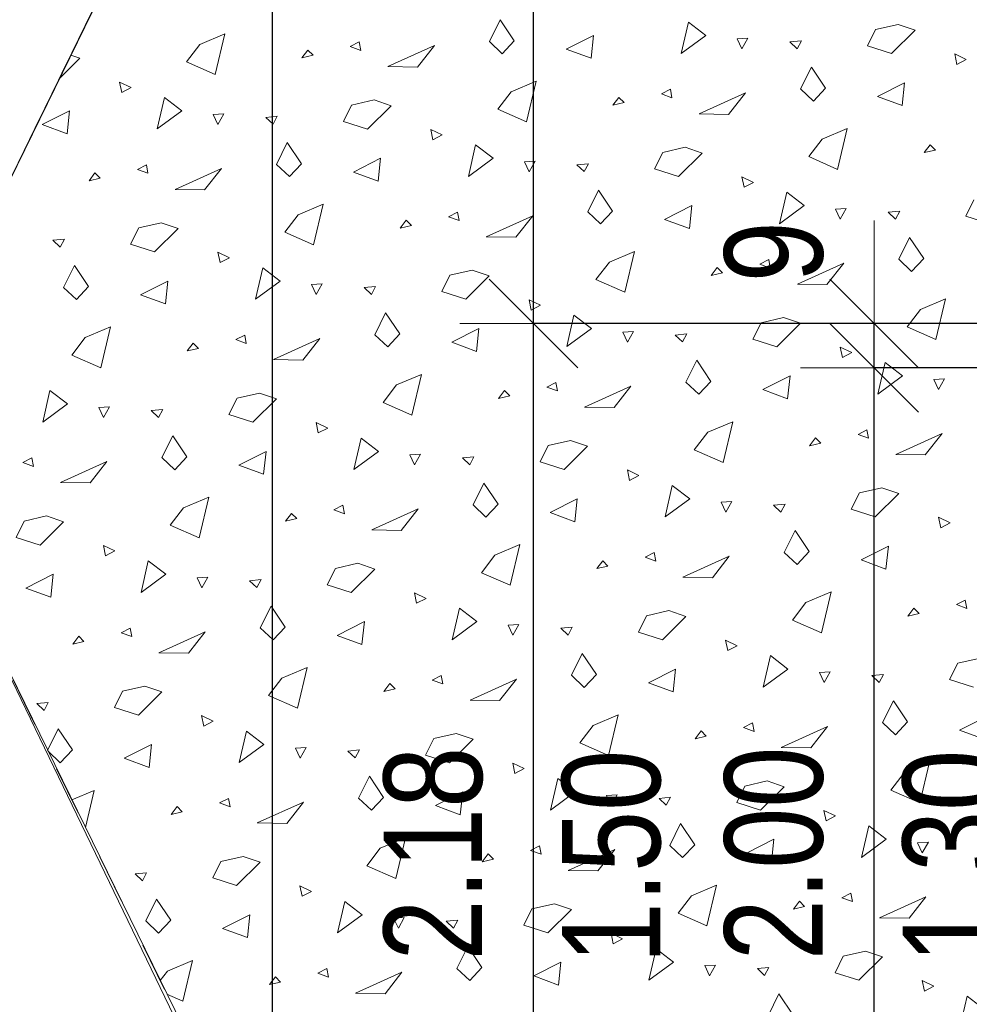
# Model space of a CAD drawing. Header units: centimetres. Extents: x -7.1 to 26.5, y -14.7 to 18.1.
# Tile 17 of 186: x -2.3 to -0.3, y 1 to 3. Entities that reach past the tile are written whole.
import ezdxf

# ---------------------------------------------------------------- set-up
doc = ezdxf.new("R2010")
doc.units = ezdxf.units.CM
doc.header["$LTSCALE"] = 10
doc.header["$PDMODE"] = 65
for name, pattern in [('AUSGEZOGEN', [0]), ('STRICHLINIE_S4', [0.0055, 0.0035, -0.001, 0, -0.001]), ('STRICHPUNKT2_S5', [0.85, 0.65, -0.1, 0, -0.1])]:
    doc.linetypes.add(name, pattern=pattern)
doc.layers.add('XR$2$105 Cotations100', color=7, linetype='Continuous')
doc.layers.add('XR$3$035 Dalles', color=7, linetype='Continuous')
doc.styles.add('ARIAL', font='arial.ttf')
doc.dimstyles.new('DIMSTYLE_2', dxfattribs={"dimtxt": 0.2, "dimasz": 0.3, "dimexe": 0, "dimexo": 0, "dimgap": 0.1, "dimtad": 2, "dimrnd": 0.005, "dimzin": 4, "dimdsep": 46, "dimtxsty": 'ARIAL', "dimblk1": 'ALL_ML_STRICH', "dimblk2": 'ALL_ML_STRICH', "dimsah": 1, "dimcen": 0, "dimclrd": 7, "dimclre": 7, "dimclrt": 7, "dimadec": 0, "dimazin": 0, "dimtfac": 1, "dimtdec": 0, "dimtix": 1, "dimtmove": 2, "dimatfit": 3, "dimfxl": 0, "dimtzin": 0, "dimlwd": 0, "dimlwe": 18, "dimarcsym": 0})
doc.dimstyles.new('DIMSTYLE_3', dxfattribs={"dimtxt": 0.2, "dimasz": 0.3, "dimexe": 0, "dimexo": 0, "dimgap": 0.1, "dimtad": 2, "dimrnd": 0.005, "dimzin": 4, "dimdsep": 46, "dimtxsty": 'ARIAL', "dimblk1": 'ALL_ML_STRICH', "dimblk2": 'ALL_ML_STRICH', "dimsah": 1, "dimcen": 0, "dimclrd": 7, "dimclre": 7, "dimclrt": 7, "dimadec": 0, "dimazin": 0, "dimtfac": 1, "dimtdec": 0, "dimtix": 1, "dimtmove": 2, "dimatfit": 3, "dimfxl": 0, "dimtzin": 0, "dimlwd": 0, "dimlwe": 18, "dimarcsym": 0})
doc.dimstyles.new('DIMSTYLE_7', dxfattribs={"dimtxt": 0.2, "dimasz": 0.3, "dimexe": 0, "dimexo": 0, "dimgap": 0.1, "dimtad": 2, "dimdec": 1, "dimlfac": 100, "dimrnd": 0.5, "dimzin": 4, "dimdsep": 46, "dimtxsty": 'ARIAL', "dimblk1": 'ALL_ML_STRICH', "dimblk2": 'ALL_ML_STRICH', "dimsah": 1, "dimcen": 0, "dimclrd": 7, "dimclre": 7, "dimclrt": 7, "dimadec": 0, "dimazin": 0, "dimtfac": 1, "dimtdec": 0, "dimtix": 1, "dimtmove": 2, "dimatfit": 3, "dimfxl": 0, "dimtvp": 1.2, "dimtzin": 0, "dimlwd": 0, "dimlwe": 18, "dimarcsym": 0})

# ---------------------------------------------------------------- blocks, each defined once
blk = doc.blocks.new('ALL_ML_STRICH')
at = {"color": 0, "linetype": 'ByBlock', "lineweight": -2}
for p, q in [((0, -0.5), (0, 0.5)), ((-0.3, -0.3), (0.3, 0.3)), ((-1, 0), (0.5, 0))]:
    blk.add_line(p, q, dxfattribs=at)
blk = doc.blocks.new('*D50')
at = {"layer": 'DEFPOINTS', "color": 7, "linetype": 'AUSGEZOGEN', "lineweight": 18, "transparency": 16777216}
for p in [(-1.7359, 11.1435), (-1.7359, -4.0565), (-0.678, -4.0565)]:
    blk.add_point(p, dxfattribs=at)
at = {"layer": 'XR$2$105 Cotations100', "color": 7, "linetype": 'AUSGEZOGEN', "lineweight": -2, "transparency": 16777216}
for p, q in [((-7.0874, 11.1435), (-1.7359, 11.1435)), ((-1.7359, -4.0565), (-1.7359, 11.1435)), ((0.7976, -4.0565), (-1.7359, -4.0565))]:
    blk.add_line(p, q, dxfattribs=at)
at = {"layer": 'XR$2$105 Cotations100', "color": 7, "linetype": 'AUSGEZOGEN', "lineweight": 18, "transparency": 16777216, "xscale": 0.3, "yscale": 0.3, "zscale": 0.3}
for p, rotation in [((-1.7359, 11.1435), 90), ((-1.7359, -4.0565), 270)]:
    blk.add_blockref('ALL_ML_STRICH', p, dxfattribs=dict(at, rotation=rotation))
at = {"layer": 'XR$2$105 Cotations100', "color": 7, "linetype": 'AUSGEZOGEN', "lineweight": 18, "transparency": 16777216, "insert": (-1.9401, 3.5492), "char_height": 0.2, "width": 0.8, "attachment_point": 5, "rotation": 90, "style": 'ARIAL'}
blk.add_mtext('\\W0.80;\\A1;{\\A1;{15.20\\H0.132000;\\S^ ;}}', dxfattribs=at)
blk = doc.blocks.new('*D55')
at = {"layer": 'DEFPOINTS', "color": 7, "linetype": 'AUSGEZOGEN', "lineweight": 18, "transparency": 16777216}
for p in [(0.8192, 2.4135), (-1.205, 0.2335), (0.8046, 0.2335)]:
    blk.add_point(p, dxfattribs=at)
at = {"layer": 'XR$2$105 Cotations100', "color": 7, "linetype": 'AUSGEZOGEN', "lineweight": -2, "transparency": 16777216}
for p, q in [((0.8046, 2.4135), (-1.205, 2.4135)), ((-1.205, 0.2335), (-1.205, 2.4135)), ((0.8046, 0.2335), (-1.205, 0.2335))]:
    blk.add_line(p, q, dxfattribs=at)
at = {"layer": 'XR$2$105 Cotations100', "color": 7, "linetype": 'AUSGEZOGEN', "lineweight": 18, "transparency": 16777216, "xscale": 0.3, "yscale": 0.3, "zscale": 0.3}
for p, rotation in [((-1.205, 2.4135), 90), ((-1.205, 0.2335), 270)]:
    blk.add_blockref('ALL_ML_STRICH', p, dxfattribs=dict(at, rotation=rotation))
at = {"layer": 'XR$2$105 Cotations100', "color": 7, "linetype": 'AUSGEZOGEN', "lineweight": 18, "transparency": 16777216, "insert": (-1.4084, 1.3349), "char_height": 0.2, "width": 0.64, "attachment_point": 5, "rotation": 90, "style": 'ARIAL'}
blk.add_mtext('\\W0.80;\\A1;{\\A1;{2.18\\H0.132000;\\S^ ;}}', dxfattribs=at)
at = {"layer": 'XR$2$105 Cotations100', "color": 7, "linetype": 'AUSGEZOGEN', "lineweight": 18, "transparency": 16777216, "insert": (-1.1473, 1.1113), "char_height": 0.2, "width": 0.01, "attachment_point": 1, "rotation": 90, "line_spacing_factor": 0.60241, "style": 'ARIAL'}
blk.add_mtext('\\W0.80;1.50', dxfattribs=at)
blk = doc.blocks.new('*D56')
at = {"layer": 'DEFPOINTS', "color": 7, "linetype": 'AUSGEZOGEN', "lineweight": 18, "transparency": 16777216}
for p in [(0.8192, 4.2435), (-1.205, 2.4135), (0.8192, 2.4135)]:
    blk.add_point(p, dxfattribs=at)
at = {"layer": 'XR$2$105 Cotations100', "color": 7, "linetype": 'AUSGEZOGEN', "lineweight": -2, "transparency": 16777216}
for p, q in [((0.8046, 4.2435), (-1.205, 4.2435)), ((-1.205, 2.4135), (-1.205, 4.2435)), ((0.8046, 2.4135), (-1.205, 2.4135))]:
    blk.add_line(p, q, dxfattribs=at)
at = {"layer": 'XR$2$105 Cotations100', "color": 7, "linetype": 'AUSGEZOGEN', "lineweight": 18, "transparency": 16777216, "xscale": 0.3, "yscale": 0.3, "zscale": 0.3}
for p, rotation in [((-1.205, 4.2435), 90), ((-1.205, 2.4135), 270)]:
    blk.add_blockref('ALL_ML_STRICH', p, dxfattribs=dict(at, rotation=rotation))
at = {"layer": 'XR$2$105 Cotations100', "color": 7, "linetype": 'AUSGEZOGEN', "lineweight": 18, "transparency": 16777216, "insert": (-1.4085, 3.3401), "char_height": 0.2, "width": 0.64, "attachment_point": 5, "rotation": 90, "style": 'ARIAL'}
blk.add_mtext('\\W0.80;\\A1;{\\A1;{1.83\\H0.132000;\\S^ ;}}', dxfattribs=at)
blk = doc.blocks.new('*D65')
at = {"layer": 'DEFPOINTS', "color": 7, "linetype": 'AUSGEZOGEN', "lineweight": 18, "transparency": 16777216}
for p in [(0.7539, 2.3235), (-0.512, 0.3235), (-0.2328, 0.3235)]:
    blk.add_point(p, dxfattribs=at)
at = {"layer": 'XR$2$105 Cotations100', "color": 7, "linetype": 'AUSGEZOGEN', "lineweight": -2, "transparency": 16777216}
for p, q in [((0.8046, 2.3235), (-0.512, 2.3235)), ((-0.512, 0.3235), (-0.512, 2.3235)), ((0.8046, 0.3235), (-0.512, 0.3235))]:
    blk.add_line(p, q, dxfattribs=at)
at = {"layer": 'XR$2$105 Cotations100', "color": 7, "linetype": 'AUSGEZOGEN', "lineweight": 18, "transparency": 16777216, "xscale": 0.3, "yscale": 0.3, "zscale": 0.3}
for p, rotation in [((-0.512, 2.3235), 90), ((-0.512, 0.3235), 270)]:
    blk.add_blockref('ALL_ML_STRICH', p, dxfattribs=dict(at, rotation=rotation))
at = {"layer": 'XR$2$105 Cotations100', "color": 7, "linetype": 'AUSGEZOGEN', "lineweight": 18, "transparency": 16777216, "insert": (-0.7154, 1.3353), "char_height": 0.2, "width": 0.64, "attachment_point": 5, "rotation": 90, "style": 'ARIAL'}
blk.add_mtext('\\W0.80;\\A1;{\\A1;{2.00\\H0.132000;\\S^ ;}}', dxfattribs=at)
at = {"layer": 'XR$2$105 Cotations100', "color": 7, "linetype": 'AUSGEZOGEN', "lineweight": 18, "transparency": 16777216, "insert": (-0.4541, 1.1113), "char_height": 0.2, "width": 0.01, "attachment_point": 1, "rotation": 90, "line_spacing_factor": 0.60241, "style": 'ARIAL'}
blk.add_mtext('\\W0.80;1.30', dxfattribs=at)
blk = doc.blocks.new('*D66')
at = {"layer": 'DEFPOINTS', "color": 7, "linetype": 'AUSGEZOGEN', "lineweight": 18, "transparency": 16777216}
for p in [(0.7507, 2.4135), (-0.512, 2.3235), (0.7539, 2.3235)]:
    blk.add_point(p, dxfattribs=at)
at = {"layer": 'XR$2$105 Cotations100', "color": 7, "linetype": 'AUSGEZOGEN', "lineweight": -2, "transparency": 16777216}
for p, q in [((0.8046, 2.4135), (-0.512, 2.4135)), ((-0.512, 2.3235), (-0.512, 2.4135)), ((0.8046, 2.3235), (-0.512, 2.3235))]:
    blk.add_line(p, q, dxfattribs=at)
at = {"layer": 'XR$2$105 Cotations100', "color": 7, "linetype": 'AUSGEZOGEN', "lineweight": 18, "transparency": 16777216, "xscale": 0.3, "yscale": 0.3, "zscale": 0.3}
for p, rotation in [((-0.512, 2.3235), 270), ((-0.512, 2.4135), 90)]:
    blk.add_blockref('ALL_ML_STRICH', p, dxfattribs=dict(at, rotation=rotation))
at = {"layer": 'XR$2$105 Cotations100', "color": 7, "linetype": 'AUSGEZOGEN', "lineweight": 18, "transparency": 16777216, "insert": (-0.7154, 2.5595), "char_height": 0.2, "width": 0.48, "attachment_point": 5, "rotation": 90, "style": 'ARIAL'}
blk.add_mtext('\\W0.80;\\A1;{\\A1;{9\\H0.132000;\\S^ ;}}', dxfattribs=at)
blk = doc.blocks.new('COMPLEXOBJECT_272')
at = {"layer": 'XR$3$035 Dalles', "color": 253, "linetype": 'AUSGEZOGEN', "lineweight": 13, "transparency": 33554687}
for p, q in [((-1.2948, 2.9872), (-1.2729, 3.0316)), ((-1.2729, 3.0316), (-1.2441, 2.9887)), ((-0.9044, 2.9629), (-0.8898, 3.027)), ((-0.8898, 3.027), (-0.8543, 2.9999)), ((-0.5256, 2.9784), (-0.5091, 3.0117)), ((-0.5091, 3.0117), (-0.4635, 3.0222)), ((-0.4289, 3.0104), (-0.4769, 2.9628)), ((-0.4635, 3.0222), (-0.4289, 3.0104)), ((-1.8838, 2.9814), (-1.8327, 3.003)), ((-1.8327, 3.003), (-1.8523, 2.9201)), ((-1.5596, 2.9866), (-1.5778, 2.9772)), ((-1.5564, 2.9693), (-1.5596, 2.9866)), ((-1.2687, 2.9625), (-1.2948, 2.9872)), ((-1.2441, 2.9887), (-1.2687, 2.9625)), ((-1.1384, 2.9718), (-1.0831, 2.9998)), ((-1.0831, 2.9998), (-1.088, 2.9533)), ((-0.8543, 2.9999), (-0.9044, 2.9629)), ((-0.7687, 2.994), (-0.7905, 2.9927)), ((-0.7905, 2.9927), (-0.781, 2.9723)), ((-0.781, 2.9723), (-0.7687, 2.994)), ((-0.6836, 2.9866), (-0.6601, 2.9888)), ((-0.6688, 2.9726), (-0.6836, 2.9866)), ((-0.6601, 2.9888), (-0.6688, 2.9726)), ((-1.9109, 2.9459), (-1.8838, 2.9814)), ((-1.6642, 2.9701), (-1.6763, 2.9541)), ((-1.6535, 2.9594), (-1.6642, 2.9701)), ((-1.5778, 2.9772), (-1.5564, 2.9693)), ((-1.5012, 2.9365), (-1.4067, 2.9792)), ((-1.4067, 2.9792), (-1.4411, 2.9355)), ((-1.088, 2.9533), (-1.1384, 2.9718)), ((-0.4769, 2.9628), (-0.5256, 2.9784)), ((-2.1279, 2.9532), (-2.17, 2.9115)), ((-2.1465, 2.9595), (-2.1279, 2.9532)), ((-1.8523, 2.9201), (-1.9109, 2.9459)), ((-1.6763, 2.9541), (-1.6535, 2.9594)), ((-0.3247, 2.9508), (-0.3481, 2.9621)), ((-0.3481, 2.9621), (-0.3437, 2.9409)), ((-0.3437, 2.9409), (-0.3247, 2.9508)), ((-1.4411, 2.9355), (-1.5012, 2.9365)), ((-0.6618, 2.8908), (-0.6398, 2.9352)), ((-0.6398, 2.9352), (-0.6111, 2.8923)), ((-1.2507, 2.885), (-1.1996, 2.9065)), ((-1.1996, 2.9065), (-1.2193, 2.8237)), ((-2.0237, 2.8937), (-2.0471, 2.9049)), ((-2.0471, 2.9049), (-2.0428, 2.8838)), ((-2.0428, 2.8838), (-2.0237, 2.8937)), ((-1.2779, 2.8495), (-1.2507, 2.885)), ((-0.9266, 2.8902), (-0.9448, 2.8808)), ((-0.9234, 2.8729), (-0.9266, 2.8902)), ((-0.6357, 2.8661), (-0.6618, 2.8908)), ((-0.6111, 2.8923), (-0.6357, 2.8661)), ((-0.5054, 2.8754), (-0.4501, 2.9034)), ((-0.4501, 2.9034), (-0.455, 2.8569)), ((-1.9705, 2.8094), (-1.9558, 2.8734)), ((-1.9558, 2.8734), (-1.9203, 2.8463)), ((-1.5751, 2.8581), (-1.5295, 2.8686)), ((-1.5295, 2.8686), (-1.4949, 2.8568)), ((-1.0311, 2.8737), (-1.0433, 2.8577)), ((-1.0205, 2.863), (-1.0311, 2.8737)), ((-0.9448, 2.8808), (-0.9234, 2.8729)), ((-0.8682, 2.8401), (-0.7737, 2.8828)), ((-0.7737, 2.8828), (-0.8081, 2.8391)), ((-0.455, 2.8569), (-0.5054, 2.8754)), ((-2.2044, 2.8182), (-2.1491, 2.8462)), ((-2.1491, 2.8462), (-2.154, 2.7997)), ((-1.9203, 2.8463), (-1.9705, 2.8094)), ((-1.5916, 2.8248), (-1.5751, 2.8581)), ((-1.4949, 2.8568), (-1.5429, 2.8092)), ((-1.2193, 2.8237), (-1.2779, 2.8495)), ((-1.0433, 2.8577), (-1.0205, 2.863)), ((-1.8348, 2.8404), (-1.8565, 2.8391)), ((-1.8565, 2.8391), (-1.847, 2.8187)), ((-1.847, 2.8187), (-1.8348, 2.8404)), ((-1.7496, 2.833), (-1.7262, 2.8352)), ((-1.7348, 2.819), (-1.7496, 2.833)), ((-1.7262, 2.8352), (-1.7348, 2.819)), ((-0.8081, 2.8391), (-0.8682, 2.8401)), ((-2.154, 2.7997), (-2.2044, 2.8182)), ((-1.5429, 2.8092), (-1.5916, 2.8248)), ((-1.3907, 2.7972), (-1.4141, 2.8085)), ((-1.4141, 2.8085), (-1.4098, 2.7874)), ((-0.6177, 2.7886), (-0.5666, 2.8101)), ((-0.5666, 2.8101), (-0.5863, 2.7273)), ((-1.4098, 2.7874), (-1.3907, 2.7972)), ((-0.6449, 2.7531), (-0.6177, 2.7886)), ((-1.7279, 2.7372), (-1.7059, 2.7816)), ((-1.7059, 2.7816), (-1.6771, 2.7387)), ((-1.3375, 2.7129), (-1.3228, 2.777)), ((-1.3228, 2.777), (-1.2873, 2.7499)), ((-0.9421, 2.7617), (-0.8965, 2.7722)), ((-0.8965, 2.7722), (-0.8619, 2.7604)), ((-0.3981, 2.7773), (-0.4103, 2.7613)), ((-0.4103, 2.7613), (-0.3874, 2.7666)), ((-0.3874, 2.7666), (-0.3981, 2.7773)), ((-1.5714, 2.7218), (-1.5161, 2.7498)), ((-1.5161, 2.7498), (-1.521, 2.7033)), ((-1.2873, 2.7499), (-1.3375, 2.7129)), ((-0.9586, 2.7284), (-0.9421, 2.7617)), ((-0.8619, 2.7604), (-0.9099, 2.7128)), ((-0.5863, 2.7273), (-0.6449, 2.7531)), ((-1.9926, 2.7366), (-2.0109, 2.7272)), ((-2.0109, 2.7272), (-1.9894, 2.7193)), ((-1.9894, 2.7193), (-1.9926, 2.7366)), ((-1.9342, 2.6865), (-1.8397, 2.7292)), ((-1.8397, 2.7292), (-1.8741, 2.6855)), ((-1.7017, 2.7125), (-1.7279, 2.7372)), ((-1.6771, 2.7387), (-1.7017, 2.7125)), ((-1.2017, 2.744), (-1.2235, 2.7427)), ((-1.2235, 2.7427), (-1.214, 2.7223)), ((-1.214, 2.7223), (-1.2017, 2.744)), ((-1.1166, 2.7366), (-1.0931, 2.7388)), ((-1.1018, 2.7226), (-1.1166, 2.7366)), ((-1.0931, 2.7388), (-1.1018, 2.7226)), ((-0.9099, 2.7128), (-0.9586, 2.7284)), ((-2.0972, 2.7201), (-2.1093, 2.7041)), ((-2.1093, 2.7041), (-2.0865, 2.7094)), ((-2.0865, 2.7094), (-2.0972, 2.7201)), ((-1.521, 2.7033), (-1.5714, 2.7218)), ((-0.7577, 2.7008), (-0.7811, 2.7121)), ((-0.7811, 2.7121), (-0.7767, 2.6909)), ((-1.8741, 2.6855), (-1.9342, 2.6865)), ((-1.0948, 2.6408), (-1.0729, 2.6852)), ((-1.0729, 2.6852), (-1.0441, 2.6423)), ((-0.7767, 2.6909), (-0.7577, 2.7008)), ((-0.7044, 2.6165), (-0.6898, 2.6806)), ((-0.6898, 2.6806), (-0.6543, 2.6534)), ((-0.3256, 2.632), (-0.3091, 2.6653)), ((-1.6838, 2.635), (-1.6327, 2.6565)), ((-1.6327, 2.6565), (-1.6523, 2.5737)), ((-0.9384, 2.6254), (-0.8831, 2.6534)), ((-0.8831, 2.6534), (-0.888, 2.6069)), ((-0.6543, 2.6534), (-0.7044, 2.6165)), ((-0.5687, 2.6476), (-0.5905, 2.6463)), ((-0.5905, 2.6463), (-0.581, 2.6259)), ((-0.581, 2.6259), (-0.5687, 2.6476)), ((-1.7109, 2.5995), (-1.6838, 2.635)), ((-1.3596, 2.6402), (-1.3778, 2.6308)), ((-1.3778, 2.6308), (-1.3564, 2.6229)), ((-1.3564, 2.6229), (-1.3596, 2.6402)), ((-1.3012, 2.5901), (-1.2067, 2.6328)), ((-1.2067, 2.6328), (-1.2411, 2.5891)), ((-1.0687, 2.6161), (-1.0948, 2.6408)), ((-1.0441, 2.6423), (-1.0687, 2.6161)), ((-0.888, 2.6069), (-0.9384, 2.6254)), ((-0.4836, 2.6401), (-0.4601, 2.6424)), ((-0.4688, 2.6262), (-0.4836, 2.6401)), ((-0.4601, 2.6424), (-0.4688, 2.6262)), ((-0.2769, 2.6164), (-0.3256, 2.632)), ((-2.0246, 2.5748), (-2.0081, 2.6081)), ((-2.0081, 2.6081), (-1.9625, 2.6186)), ((-1.9279, 2.6068), (-1.9759, 2.5592)), ((-1.9625, 2.6186), (-1.9279, 2.6068)), ((-1.4642, 2.6237), (-1.4763, 2.6077)), ((-1.4763, 2.6077), (-1.4535, 2.613)), ((-1.4535, 2.613), (-1.4642, 2.6237)), ((-2.1826, 2.583), (-2.1592, 2.5852)), ((-2.1592, 2.5852), (-2.1678, 2.569)), ((-1.6523, 2.5737), (-1.7109, 2.5995)), ((-1.2411, 2.5891), (-1.3012, 2.5901)), ((-0.4618, 2.5444), (-0.4398, 2.5888)), ((-0.4398, 2.5888), (-0.4111, 2.5459)), ((-2.1678, 2.569), (-2.1826, 2.583)), ((-1.9759, 2.5592), (-2.0246, 2.5748)), ((-1.8237, 2.5472), (-1.8471, 2.5585)), ((-1.8471, 2.5585), (-1.8428, 2.5374)), ((-1.8428, 2.5374), (-1.8237, 2.5472)), ((-1.0507, 2.5386), (-0.9996, 2.5601)), ((-0.9996, 2.5601), (-1.0193, 2.4773)), ((-0.4357, 2.5197), (-0.4618, 2.5444)), ((-0.4111, 2.5459), (-0.4357, 2.5197)), ((-2.1609, 2.4872), (-2.1389, 2.5316)), ((-2.1389, 2.5316), (-2.1101, 2.4887)), ((-1.7705, 2.4629), (-1.7558, 2.527)), ((-1.7558, 2.527), (-1.7203, 2.4999)), ((-1.0779, 2.5031), (-1.0507, 2.5386)), ((-0.8311, 2.5273), (-0.8433, 2.5113)), ((-0.8205, 2.5166), (-0.8311, 2.5273)), ((-0.7266, 2.5438), (-0.7448, 2.5344)), ((-0.7448, 2.5344), (-0.7234, 2.5265)), ((-0.7234, 2.5265), (-0.7266, 2.5438)), ((-0.6682, 2.4937), (-0.5737, 2.5364)), ((-0.5737, 2.5364), (-0.6081, 2.4927)), ((-1.3916, 2.4784), (-1.3751, 2.5117)), ((-1.3751, 2.5117), (-1.3295, 2.5222)), ((-1.2949, 2.5104), (-1.3429, 2.4628)), ((-1.3295, 2.5222), (-1.2949, 2.5104)), ((-0.8433, 2.5113), (-0.8205, 2.5166)), ((-2.1347, 2.4625), (-2.1609, 2.4872)), ((-2.1101, 2.4887), (-2.1347, 2.4625)), ((-2.0044, 2.4718), (-1.9491, 2.4998)), ((-1.9491, 2.4998), (-1.954, 2.4533)), ((-1.7203, 2.4999), (-1.7705, 2.4629)), ((-1.6348, 2.494), (-1.6565, 2.4927)), ((-1.6565, 2.4927), (-1.647, 2.4723)), ((-1.647, 2.4723), (-1.6348, 2.494)), ((-1.5496, 2.4866), (-1.5262, 2.4888)), ((-1.5348, 2.4726), (-1.5496, 2.4866)), ((-1.5262, 2.4888), (-1.5348, 2.4726)), ((-1.0193, 2.4773), (-1.0779, 2.5031)), ((-0.6081, 2.4927), (-0.6682, 2.4937)), ((-1.954, 2.4533), (-2.0044, 2.4718)), ((-1.3429, 2.4628), (-1.3916, 2.4784)), ((-1.1907, 2.4508), (-1.2141, 2.4621)), ((-1.2141, 2.4621), (-1.2098, 2.4409)), ((-1.2098, 2.4409), (-1.1907, 2.4508)), ((-0.4177, 2.4422), (-0.3666, 2.4637)), ((-0.3666, 2.4637), (-0.3863, 2.3809)), ((-1.5279, 2.3908), (-1.5059, 2.4352)), ((-1.5059, 2.4352), (-1.4771, 2.3923)), ((-1.1375, 2.3665), (-1.1228, 2.4306)), ((-1.1228, 2.4306), (-1.0873, 2.4034)), ((-0.7421, 2.4153), (-0.6965, 2.4258)), ((-0.6965, 2.4258), (-0.6619, 2.414)), ((-0.4449, 2.4066), (-0.4177, 2.4422)), ((-2.1168, 2.385), (-2.0657, 2.4065)), ((-2.0657, 2.4065), (-2.0854, 2.3237)), ((-0.7586, 2.382), (-0.7421, 2.4153)), ((-0.6619, 2.414), (-0.7099, 2.3664)), ((-0.3863, 2.3809), (-0.4449, 2.4066)), ((-2.1439, 2.3495), (-2.1168, 2.385)), ((-1.7926, 2.3902), (-1.8109, 2.3808)), ((-1.7894, 2.3729), (-1.7926, 2.3902)), ((-1.5017, 2.3661), (-1.5279, 2.3908)), ((-1.4771, 2.3923), (-1.5017, 2.3661)), ((-1.3714, 2.3754), (-1.3161, 2.4034)), ((-1.3161, 2.4034), (-1.321, 2.3569)), ((-1.0873, 2.4034), (-1.1375, 2.3665)), ((-1.0017, 2.3976), (-1.0235, 2.3963)), ((-1.0235, 2.3963), (-1.014, 2.3759)), ((-1.014, 2.3759), (-1.0017, 2.3976)), ((-0.9166, 2.3901), (-0.8931, 2.3924)), ((-0.9018, 2.3762), (-0.9166, 2.3901)), ((-0.8931, 2.3924), (-0.9018, 2.3762)), ((-1.8972, 2.3737), (-1.9093, 2.3577)), ((-1.8865, 2.363), (-1.8972, 2.3737)), ((-1.8109, 2.3808), (-1.7894, 2.3729)), ((-1.7342, 2.3401), (-1.6397, 2.3828)), ((-1.6397, 2.3828), (-1.6741, 2.3391)), ((-1.321, 2.3569), (-1.3714, 2.3754)), ((-0.7099, 2.3664), (-0.7586, 2.382)), ((-0.5577, 2.3544), (-0.5811, 2.3657)), ((-0.5811, 2.3657), (-0.5767, 2.3445)), ((-2.0854, 2.3237), (-2.1439, 2.3495)), ((-1.9093, 2.3577), (-1.8865, 2.363)), ((-0.5767, 2.3445), (-0.5577, 2.3544)), ((-1.6741, 2.3391), (-1.7342, 2.3401)), ((-0.8948, 2.2944), (-0.8729, 2.3388)), ((-0.8729, 2.3388), (-0.8441, 2.2959)), ((-0.5044, 2.2701), (-0.4898, 2.3342)), ((-0.4898, 2.3342), (-0.4543, 2.307)), ((-1.4838, 2.2886), (-1.4327, 2.3101)), ((-1.4327, 2.3101), (-1.4523, 2.2273)), ((-0.7384, 2.279), (-0.6831, 2.307)), ((-0.6831, 2.307), (-0.688, 2.2604)), ((-0.4543, 2.307), (-0.5044, 2.2701)), ((-1.5109, 2.2531), (-1.4838, 2.2886)), ((-1.1596, 2.2938), (-1.1778, 2.2844)), ((-1.1778, 2.2844), (-1.1564, 2.2765)), ((-1.1564, 2.2765), (-1.1596, 2.2938)), ((-1.1012, 2.2437), (-1.0067, 2.2864)), ((-1.0067, 2.2864), (-1.0411, 2.2427)), ((-0.8687, 2.2697), (-0.8948, 2.2944)), ((-0.8441, 2.2959), (-0.8687, 2.2697)), ((-0.3687, 2.3012), (-0.3905, 2.2998)), ((-0.3905, 2.2998), (-0.381, 2.2795)), ((-0.381, 2.2795), (-0.3687, 2.3012)), ((-2.2035, 2.2129), (-2.1888, 2.277)), ((-2.1888, 2.277), (-2.1533, 2.2499)), ((-1.8081, 2.2617), (-1.7625, 2.2722)), ((-1.7625, 2.2722), (-1.7279, 2.2604)), ((-1.2642, 2.2773), (-1.2763, 2.2613)), ((-1.2763, 2.2613), (-1.2535, 2.2666)), ((-1.2535, 2.2666), (-1.2642, 2.2773)), ((-0.688, 2.2604), (-0.7384, 2.279)), ((-2.1533, 2.2499), (-2.2035, 2.2129)), ((-2.0678, 2.244), (-2.0895, 2.2427)), ((-2.08, 2.2223), (-2.0678, 2.244)), ((-1.8246, 2.2284), (-1.8081, 2.2617)), ((-1.7279, 2.2604), (-1.7759, 2.2128)), ((-1.4523, 2.2273), (-1.5109, 2.2531)), ((-2.0895, 2.2427), (-2.08, 2.2223)), ((-1.9826, 2.2366), (-1.9592, 2.2388)), ((-1.9678, 2.2226), (-1.9826, 2.2366)), ((-1.9592, 2.2388), (-1.9678, 2.2226)), ((-1.7759, 2.2128), (-1.8246, 2.2284)), ((-1.0411, 2.2427), (-1.1012, 2.2437)), ((-1.6237, 2.2008), (-1.6471, 2.2121)), ((-1.6471, 2.2121), (-1.6428, 2.1909)), ((-0.8507, 2.1922), (-0.7996, 2.2137)), ((-0.7996, 2.2137), (-0.8193, 2.1309)), ((-1.9609, 2.1408), (-1.9389, 2.1852)), ((-1.9389, 2.1852), (-1.9101, 2.1423)), ((-1.6428, 2.1909), (-1.6237, 2.2008)), ((-0.8779, 2.1566), (-0.8507, 2.1922)), ((-0.5266, 2.1974), (-0.5448, 2.188)), ((-0.5448, 2.188), (-0.5234, 2.1801)), ((-0.5234, 2.1801), (-0.5266, 2.1974)), ((-0.4682, 2.1473), (-0.3737, 2.19)), ((-0.3737, 2.19), (-0.4081, 2.1463)), ((-1.5705, 2.1165), (-1.5558, 2.1806)), ((-1.5558, 2.1806), (-1.5203, 2.1534)), ((-1.1916, 2.132), (-1.1751, 2.1653)), ((-1.1751, 2.1653), (-1.1295, 2.1758)), ((-1.0949, 2.164), (-1.1429, 2.1164)), ((-1.1295, 2.1758), (-1.0949, 2.164)), ((-0.6311, 2.1809), (-0.6433, 2.1648)), ((-0.6433, 2.1648), (-0.6205, 2.1701)), ((-0.6205, 2.1701), (-0.6311, 2.1809)), ((-1.8044, 2.1254), (-1.7491, 2.1534)), ((-1.7491, 2.1534), (-1.754, 2.1069)), ((-1.5203, 2.1534), (-1.5705, 2.1165)), ((-1.4348, 2.1476), (-1.4565, 2.1463)), ((-1.4565, 2.1463), (-1.447, 2.1259)), ((-1.447, 2.1259), (-1.4348, 2.1476)), ((-0.8193, 2.1309), (-0.8779, 2.1566)), ((-0.4081, 2.1463), (-0.4682, 2.1473)), ((-2.2257, 2.1402), (-2.2439, 2.1308)), ((-2.2439, 2.1308), (-2.2224, 2.1229)), ((-2.2224, 2.1229), (-2.2257, 2.1402)), ((-2.1673, 2.0901), (-2.0728, 2.1328)), ((-2.0728, 2.1328), (-2.1071, 2.0891)), ((-1.9347, 2.1161), (-1.9609, 2.1408)), ((-1.9101, 2.1423), (-1.9347, 2.1161)), ((-1.754, 2.1069), (-1.8044, 2.1254)), ((-1.3496, 2.1401), (-1.3262, 2.1424)), ((-1.3348, 2.1262), (-1.3496, 2.1401)), ((-1.3262, 2.1424), (-1.3348, 2.1262)), ((-1.1429, 2.1164), (-1.1916, 2.132)), ((-0.9907, 2.1044), (-1.0141, 2.1157)), ((-1.0141, 2.1157), (-1.0098, 2.0945)), ((-1.0098, 2.0945), (-0.9907, 2.1044)), ((-2.1071, 2.0891), (-2.1673, 2.0901)), ((-1.3279, 2.0444), (-1.3059, 2.0888)), ((-1.3059, 2.0888), (-1.2771, 2.0459)), ((-0.9375, 2.0201), (-0.9228, 2.0842)), ((-0.9228, 2.0842), (-0.8873, 2.057)), ((-0.5586, 2.0356), (-0.5421, 2.0689)), ((-0.5421, 2.0689), (-0.4965, 2.0794)), ((-0.4619, 2.0676), (-0.5099, 2.02)), ((-0.4965, 2.0794), (-0.4619, 2.0676)), ((-1.9168, 2.0386), (-1.8657, 2.0601)), ((-1.8657, 2.0601), (-1.8854, 1.9773)), ((-1.5926, 2.0438), (-1.6109, 2.0344)), ((-1.5894, 2.0265), (-1.5926, 2.0438)), ((-1.3017, 2.0197), (-1.3279, 2.0444)), ((-1.2771, 2.0459), (-1.3017, 2.0197)), ((-1.1714, 2.029), (-1.1161, 2.057)), ((-1.1161, 2.057), (-1.121, 2.0104)), ((-0.8873, 2.057), (-0.9375, 2.0201)), ((-0.8017, 2.0512), (-0.8235, 2.0498)), ((-0.8235, 2.0498), (-0.814, 2.0295)), ((-0.814, 2.0295), (-0.8017, 2.0512)), ((-0.7166, 2.0437), (-0.6931, 2.046)), ((-0.7018, 2.0298), (-0.7166, 2.0437)), ((-0.6931, 2.046), (-0.7018, 2.0298)), ((-1.9439, 2.0031), (-1.9168, 2.0386)), ((-1.6972, 2.0273), (-1.7093, 2.0113)), ((-1.6865, 2.0166), (-1.6972, 2.0273)), ((-1.6109, 2.0344), (-1.5894, 2.0265)), ((-1.5342, 1.9937), (-1.4397, 2.0364)), ((-1.4397, 2.0364), (-1.4741, 1.9927)), ((-1.121, 2.0104), (-1.1714, 2.029)), ((-0.5099, 2.02), (-0.5586, 2.0356)), ((-2.2576, 1.9784), (-2.2411, 2.0117)), ((-2.2411, 2.0117), (-2.1955, 2.0222)), ((-2.1609, 2.0104), (-2.2089, 1.9628)), ((-2.1955, 2.0222), (-2.1609, 2.0104)), ((-1.7093, 2.0113), (-1.6865, 2.0166)), ((-0.3577, 2.008), (-0.3811, 2.0193)), ((-0.3811, 2.0193), (-0.3767, 1.9981)), ((-0.3767, 1.9981), (-0.3577, 2.008)), ((-1.8854, 1.9773), (-1.9439, 2.0031)), ((-1.4741, 1.9927), (-1.5342, 1.9937)), ((-0.6948, 1.9479), (-0.6729, 1.9924)), ((-0.6729, 1.9924), (-0.6441, 1.9494)), ((-2.2089, 1.9628), (-2.2576, 1.9784)), ((-1.2838, 1.9422), (-1.2327, 1.9637)), ((-1.2327, 1.9637), (-1.2523, 1.8809)), ((-2.0567, 1.9508), (-2.0801, 1.9621)), ((-2.0801, 1.9621), (-2.0758, 1.9409)), ((-2.0758, 1.9409), (-2.0567, 1.9508)), ((-0.9596, 1.9474), (-0.9778, 1.938)), ((-0.9564, 1.9301), (-0.9596, 1.9474)), ((-0.6687, 1.9233), (-0.6948, 1.9479)), ((-0.6441, 1.9494), (-0.6687, 1.9233)), ((-0.5384, 1.9326), (-0.4831, 1.9605)), ((-0.4831, 1.9605), (-0.488, 1.914)), ((-2.0035, 1.8665), (-1.9888, 1.9306)), ((-1.9888, 1.9306), (-1.9533, 1.9034)), ((-1.6081, 1.9153), (-1.5625, 1.9258)), ((-1.5625, 1.9258), (-1.5279, 1.914)), ((-1.3109, 1.9066), (-1.2838, 1.9422)), ((-1.0642, 1.9309), (-1.0763, 1.9148)), ((-1.0535, 1.9201), (-1.0642, 1.9309)), ((-0.9778, 1.938), (-0.9564, 1.9301)), ((-0.9012, 1.8973), (-0.8067, 1.94)), ((-0.8067, 1.94), (-0.8411, 1.8963)), ((-0.488, 1.914), (-0.5384, 1.9326)), ((-2.2375, 1.8754), (-2.1821, 1.9034)), ((-2.1821, 1.9034), (-2.187, 1.8569)), ((-1.9533, 1.9034), (-2.0035, 1.8665)), ((-1.6246, 1.882), (-1.6081, 1.9153)), ((-1.5279, 1.914), (-1.5759, 1.8664)), ((-1.2523, 1.8809), (-1.3109, 1.9066)), ((-1.0763, 1.9148), (-1.0535, 1.9201)), ((-1.8678, 1.8976), (-1.8895, 1.8963)), ((-1.8895, 1.8963), (-1.88, 1.8759)), ((-1.88, 1.8759), (-1.8678, 1.8976)), ((-1.7826, 1.8901), (-1.7592, 1.8924)), ((-1.7678, 1.8762), (-1.7826, 1.8901)), ((-1.7592, 1.8924), (-1.7678, 1.8762)), ((-0.8411, 1.8963), (-0.9012, 1.8973)), ((-2.187, 1.8569), (-2.2375, 1.8754)), ((-1.5759, 1.8664), (-1.6246, 1.882)), ((-1.4237, 1.8544), (-1.4471, 1.8657)), ((-1.4471, 1.8657), (-1.4428, 1.8445)), ((-0.6507, 1.8458), (-0.5996, 1.8673)), ((-0.5996, 1.8673), (-0.6193, 1.7845)), ((-1.4428, 1.8445), (-1.4237, 1.8544)), ((-0.6779, 1.8102), (-0.6507, 1.8458)), ((-0.3266, 1.8509), (-0.3448, 1.8416)), ((-0.3234, 1.8337), (-0.3266, 1.8509)), ((-1.7609, 1.7944), (-1.7389, 1.8388)), ((-1.7389, 1.8388), (-1.7101, 1.7959)), ((-1.3705, 1.7701), (-1.3558, 1.8342)), ((-1.3558, 1.8342), (-1.3203, 1.807)), ((-0.9751, 1.8189), (-0.9295, 1.8294)), ((-0.9295, 1.8294), (-0.8949, 1.8176)), ((-0.4311, 1.8345), (-0.4433, 1.8184)), ((-0.4433, 1.8184), (-0.4205, 1.8237)), ((-0.4205, 1.8237), (-0.4311, 1.8345)), ((-0.3448, 1.8416), (-0.3234, 1.8337)), ((-1.6044, 1.779), (-1.5491, 1.807)), ((-1.5491, 1.807), (-1.554, 1.7604)), ((-1.3203, 1.807), (-1.3705, 1.7701)), ((-0.9916, 1.7856), (-0.9751, 1.8189)), ((-0.8949, 1.8176), (-0.9429, 1.77)), ((-0.6193, 1.7845), (-0.6779, 1.8102)), ((-2.0257, 1.7938), (-2.0439, 1.7844)), ((-2.0439, 1.7844), (-2.0224, 1.7765)), ((-2.0224, 1.7765), (-2.0257, 1.7938)), ((-1.9673, 1.7437), (-1.8728, 1.7864)), ((-1.8728, 1.7864), (-1.9071, 1.7427)), ((-1.7347, 1.7697), (-1.7609, 1.7944)), ((-1.7101, 1.7959), (-1.7347, 1.7697)), ((-1.2348, 1.8012), (-1.2565, 1.7998)), ((-1.2565, 1.7998), (-1.247, 1.7795)), ((-1.247, 1.7795), (-1.2348, 1.8012)), ((-1.1496, 1.7937), (-1.1262, 1.796)), ((-1.1348, 1.7798), (-1.1496, 1.7937)), ((-1.1262, 1.796), (-1.1348, 1.7798)), ((-0.9429, 1.77), (-0.9916, 1.7856)), ((-2.1302, 1.7773), (-2.1423, 1.7613)), ((-2.1423, 1.7613), (-2.1195, 1.7666)), ((-2.1195, 1.7666), (-2.1302, 1.7773)), ((-1.554, 1.7604), (-1.6044, 1.779)), ((-0.7907, 1.758), (-0.8141, 1.7693)), ((-0.8141, 1.7693), (-0.8098, 1.7481)), ((-1.9071, 1.7427), (-1.9673, 1.7437)), ((-0.8098, 1.7481), (-0.7907, 1.758)), ((-1.1279, 1.6979), (-1.1059, 1.7424)), ((-1.1059, 1.7424), (-1.0771, 1.6994)), ((-0.7375, 1.6737), (-0.7228, 1.7378)), ((-0.7228, 1.7378), (-0.6873, 1.7106)), ((-0.3421, 1.7225), (-0.2965, 1.7329)), ((-1.7168, 1.6922), (-1.6657, 1.7137)), ((-1.6657, 1.7137), (-1.6854, 1.6309)), ((-0.9714, 1.6826), (-0.9161, 1.7105)), ((-0.9161, 1.7105), (-0.921, 1.664)), ((-0.6873, 1.7106), (-0.7375, 1.6737)), ((-0.6017, 1.7047), (-0.6235, 1.7034)), ((-0.6235, 1.7034), (-0.614, 1.683)), ((-0.614, 1.683), (-0.6017, 1.7047)), ((-0.3586, 1.6892), (-0.3421, 1.7225)), ((-1.7439, 1.6566), (-1.7168, 1.6922)), ((-1.3926, 1.6974), (-1.4109, 1.688)), ((-1.4109, 1.688), (-1.3894, 1.6801)), ((-1.3894, 1.6801), (-1.3926, 1.6974)), ((-1.3342, 1.6473), (-1.2397, 1.69)), ((-1.2397, 1.69), (-1.2741, 1.6463)), ((-1.1017, 1.6733), (-1.1279, 1.6979)), ((-1.0771, 1.6994), (-1.1017, 1.6733)), ((-0.5166, 1.6973), (-0.4931, 1.6996)), ((-0.5018, 1.6834), (-0.5166, 1.6973)), ((-0.4931, 1.6996), (-0.5018, 1.6834)), ((-0.3099, 1.6736), (-0.3586, 1.6892)), ((-2.0576, 1.632), (-2.0411, 1.6653)), ((-2.0411, 1.6653), (-1.9955, 1.6758)), ((-1.9609, 1.664), (-2.0089, 1.6164)), ((-1.9955, 1.6758), (-1.9609, 1.664)), ((-1.4972, 1.6809), (-1.5093, 1.6648)), ((-1.5093, 1.6648), (-1.4865, 1.6701)), ((-1.4865, 1.6701), (-1.4972, 1.6809)), ((-0.921, 1.664), (-0.9714, 1.6826)), ((-1.6854, 1.6309), (-1.7439, 1.6566)), ((-1.2741, 1.6463), (-1.3342, 1.6473)), ((-0.4948, 1.6015), (-0.4729, 1.646)), ((-0.4729, 1.646), (-0.4441, 1.603)), ((-2.2156, 1.6401), (-2.1922, 1.6424)), ((-2.2008, 1.6262), (-2.2156, 1.6401)), ((-2.1922, 1.6424), (-2.2008, 1.6262)), ((-2.0089, 1.6164), (-2.0576, 1.632)), ((-1.8567, 1.6044), (-1.8801, 1.6157)), ((-1.8801, 1.6157), (-1.8758, 1.5945)), ((-1.8758, 1.5945), (-1.8567, 1.6044)), ((-1.0838, 1.5958), (-1.0327, 1.6173)), ((-1.0327, 1.6173), (-1.0523, 1.5345)), ((-0.4441, 1.603), (-0.4687, 1.5769)), ((-0.3384, 1.5862), (-0.2831, 1.6141)), ((-2.1935, 1.545), (-2.1719, 1.5888)), ((-2.1719, 1.5888), (-2.1431, 1.5459)), ((-1.8035, 1.5201), (-1.7888, 1.5842)), ((-1.7888, 1.5842), (-1.7533, 1.557)), ((-1.1109, 1.5602), (-1.0838, 1.5958)), ((-0.8642, 1.5845), (-0.8763, 1.5684)), ((-0.8535, 1.5737), (-0.8642, 1.5845)), ((-0.7596, 1.6009), (-0.7778, 1.5916)), ((-0.7778, 1.5916), (-0.7564, 1.5837)), ((-0.7564, 1.5837), (-0.7596, 1.6009)), ((-0.7012, 1.5509), (-0.6067, 1.5935)), ((-0.6067, 1.5935), (-0.6411, 1.5499)), ((-0.4687, 1.5769), (-0.4948, 1.6015)), ((-0.288, 1.5676), (-0.3384, 1.5862)), ((-1.4246, 1.5356), (-1.4081, 1.5689)), ((-1.4081, 1.5689), (-1.3625, 1.5794)), ((-1.3279, 1.5676), (-1.3759, 1.52)), ((-1.3625, 1.5794), (-1.3279, 1.5676)), ((-0.8763, 1.5684), (-0.8535, 1.5737)), ((-2.1678, 1.5197), (-2.1926, 1.5432)), ((-2.1431, 1.5459), (-2.1678, 1.5197)), ((-2.0375, 1.529), (-1.9821, 1.557)), ((-1.9821, 1.557), (-1.987, 1.5104)), ((-1.7533, 1.557), (-1.8035, 1.5201)), ((-1.6678, 1.5512), (-1.6895, 1.5498)), ((-1.6895, 1.5498), (-1.68, 1.5295)), ((-1.68, 1.5295), (-1.6678, 1.5512)), ((-1.5826, 1.5437), (-1.5592, 1.546)), ((-1.5678, 1.5298), (-1.5826, 1.5437)), ((-1.5592, 1.546), (-1.5678, 1.5298)), ((-1.0523, 1.5345), (-1.1109, 1.5602)), ((-0.6411, 1.5499), (-0.7012, 1.5509)), ((-1.987, 1.5104), (-2.0375, 1.529)), ((-1.3759, 1.52), (-1.4246, 1.5356)), ((-1.2237, 1.508), (-1.2471, 1.5193)), ((-1.2471, 1.5193), (-1.2428, 1.4981)), ((-1.2428, 1.4981), (-1.2237, 1.508)), ((-0.4507, 1.4993), (-0.3996, 1.5209)), ((-0.3996, 1.5209), (-0.4193, 1.4381)), ((-1.5609, 1.4479), (-1.5389, 1.4924)), ((-1.5389, 1.4924), (-1.5101, 1.4494)), ((-1.1705, 1.4237), (-1.1558, 1.4878)), ((-1.1558, 1.4878), (-1.1203, 1.4606)), ((-0.7751, 1.4725), (-0.7295, 1.4829)), ((-0.7295, 1.4829), (-0.6949, 1.4712)), ((-0.4779, 1.4638), (-0.4507, 1.4993)), ((-2.1443, 1.4445), (-2.0987, 1.4637)), ((-2.0987, 1.4637), (-2.1167, 1.3879)), ((-0.7916, 1.4392), (-0.7751, 1.4725)), ((-0.6949, 1.4712), (-0.7429, 1.4236)), ((-0.4193, 1.4381), (-0.4779, 1.4638)), ((-1.8257, 1.4474), (-1.8439, 1.438)), ((-1.8224, 1.4301), (-1.8257, 1.4474)), ((-1.5347, 1.4233), (-1.5609, 1.4479)), ((-1.5101, 1.4494), (-1.5347, 1.4233)), ((-1.4044, 1.4326), (-1.3491, 1.4605)), ((-1.3491, 1.4605), (-1.354, 1.414)), ((-1.1203, 1.4606), (-1.1705, 1.4237)), ((-1.0348, 1.4547), (-1.0565, 1.4534)), ((-1.0565, 1.4534), (-1.047, 1.433)), ((-1.047, 1.433), (-1.0348, 1.4547)), ((-0.9496, 1.4473), (-0.9262, 1.4496)), ((-0.9348, 1.4334), (-0.9496, 1.4473)), ((-0.9262, 1.4496), (-0.9348, 1.4334)), ((-1.9302, 1.4309), (-1.9423, 1.4148)), ((-1.9195, 1.4201), (-1.9302, 1.4309)), ((-1.8439, 1.438), (-1.8224, 1.4301)), ((-1.7673, 1.3973), (-1.6728, 1.44)), ((-1.6728, 1.44), (-1.7071, 1.3963)), ((-1.354, 1.414), (-1.4044, 1.4326)), ((-0.7429, 1.4236), (-0.7916, 1.4392)), ((-0.5907, 1.4116), (-0.6141, 1.4229)), ((-0.6141, 1.4229), (-0.6098, 1.4017)), ((-1.9423, 1.4148), (-1.9195, 1.4201)), ((-0.6098, 1.4017), (-0.5907, 1.4116)), ((-1.7071, 1.3963), (-1.7673, 1.3973)), ((-0.9279, 1.3515), (-0.9059, 1.396)), ((-0.9059, 1.396), (-0.8771, 1.353)), ((-0.5375, 1.3273), (-0.5228, 1.3914)), ((-0.5228, 1.3914), (-0.4873, 1.3642)), ((-1.5168, 1.3458), (-1.4657, 1.3673)), ((-1.4657, 1.3673), (-1.4854, 1.2845)), ((-0.7714, 1.3362), (-0.7161, 1.3641)), ((-0.7161, 1.3641), (-0.721, 1.3176)), ((-0.4873, 1.3642), (-0.5375, 1.3273)), ((-1.5439, 1.3102), (-1.5168, 1.3458)), ((-1.1926, 1.3509), (-1.2109, 1.3416)), ((-1.1894, 1.3337), (-1.1926, 1.3509)), ((-1.1342, 1.3009), (-1.0397, 1.3435)), ((-1.0397, 1.3435), (-1.0741, 1.2999)), ((-0.9017, 1.3269), (-0.9279, 1.3515)), ((-0.8771, 1.353), (-0.9017, 1.3269)), ((-0.4017, 1.3583), (-0.4235, 1.357)), ((-0.4235, 1.357), (-0.414, 1.3366)), ((-0.414, 1.3366), (-0.4017, 1.3583)), ((-1.8411, 1.3189), (-1.7955, 1.3294)), ((-1.7955, 1.3294), (-1.7609, 1.3176)), ((-1.2972, 1.3345), (-1.3093, 1.3184)), ((-1.3093, 1.3184), (-1.2865, 1.3237)), ((-1.2865, 1.3237), (-1.2972, 1.3345)), ((-1.2109, 1.3416), (-1.1894, 1.3337)), ((-0.721, 1.3176), (-0.7714, 1.3362)), ((-1.8576, 1.2856), (-1.8411, 1.3189)), ((-1.7609, 1.3176), (-1.8089, 1.27)), ((-1.4854, 1.2845), (-1.5439, 1.3102)), ((-2.0156, 1.2937), (-1.9922, 1.296)), ((-2.0008, 1.2798), (-2.0156, 1.2937)), ((-1.9922, 1.296), (-2.0008, 1.2798)), ((-1.8089, 1.27), (-1.8576, 1.2856)), ((-1.0741, 1.2999), (-1.1342, 1.3009)), ((-1.6567, 1.258), (-1.6801, 1.2693)), ((-1.6801, 1.2693), (-1.6758, 1.2481)), ((-0.8838, 1.2493), (-0.8327, 1.2709)), ((-0.8327, 1.2709), (-0.8523, 1.1881)), ((-1.9939, 1.1979), (-1.9719, 1.2424)), ((-1.9719, 1.2424), (-1.9431, 1.1994)), ((-1.6758, 1.2481), (-1.6567, 1.258)), ((-0.9109, 1.2138), (-0.8838, 1.2493)), ((-0.5596, 1.2545), (-0.5778, 1.2451)), ((-0.5778, 1.2451), (-0.5564, 1.2373)), ((-0.5564, 1.2373), (-0.5596, 1.2545)), ((-0.5012, 1.2045), (-0.4067, 1.2471)), ((-0.4067, 1.2471), (-0.4411, 1.2035)), ((-1.6035, 1.1737), (-1.5888, 1.2378)), ((-1.5888, 1.2378), (-1.5533, 1.2106)), ((-1.2246, 1.1892), (-1.2081, 1.2225)), ((-1.2081, 1.2225), (-1.1625, 1.2329)), ((-1.1625, 1.2329), (-1.1279, 1.2212)), ((-0.6642, 1.238), (-0.6763, 1.222)), ((-0.6763, 1.222), (-0.6535, 1.2273)), ((-0.6535, 1.2273), (-0.6642, 1.238)), ((-1.8375, 1.1826), (-1.7821, 1.2105)), ((-1.7821, 1.2105), (-1.787, 1.164)), ((-1.5533, 1.2106), (-1.6035, 1.1737)), ((-1.4678, 1.2047), (-1.4895, 1.2034)), ((-1.4895, 1.2034), (-1.48, 1.183)), ((-1.48, 1.183), (-1.4678, 1.2047)), ((-1.1279, 1.2212), (-1.1759, 1.1736)), ((-0.8523, 1.1881), (-0.9109, 1.2138)), ((-0.4411, 1.2035), (-0.5012, 1.2045)), ((-1.9678, 1.1733), (-1.9939, 1.1979)), ((-1.9431, 1.1994), (-1.9678, 1.1733)), ((-1.787, 1.164), (-1.8375, 1.1826)), ((-1.3826, 1.1973), (-1.3592, 1.1996)), ((-1.3678, 1.1834), (-1.3826, 1.1973)), ((-1.3592, 1.1996), (-1.3678, 1.1834)), ((-1.1759, 1.1736), (-1.2246, 1.1892)), ((-1.0237, 1.1616), (-1.0471, 1.1729)), ((-1.0471, 1.1729), (-1.0428, 1.1517)), ((-1.3609, 1.1015), (-1.3389, 1.146)), ((-1.3389, 1.146), (-1.3101, 1.103)), ((-1.0428, 1.1517), (-1.0237, 1.1616)), ((-0.9705, 1.0773), (-0.9558, 1.1414)), ((-0.9558, 1.1414), (-0.9203, 1.1142)), ((-0.5916, 1.0927), (-0.5751, 1.1261)), ((-0.5751, 1.1261), (-0.5295, 1.1365)), ((-0.4949, 1.1247), (-0.5429, 1.0772)), ((-0.5295, 1.1365), (-0.4949, 1.1247)), ((-1.9498, 1.0958), (-1.8987, 1.1173)), ((-1.8987, 1.1173), (-1.9184, 1.0345)), ((-1.3101, 1.103), (-1.3347, 1.0769)), ((-1.2044, 1.0862), (-1.1491, 1.1141)), ((-1.1491, 1.1141), (-1.154, 1.0676)), ((-0.9203, 1.1142), (-0.9705, 1.0773)), ((-0.8348, 1.1083), (-0.8565, 1.107)), ((-0.8565, 1.107), (-0.847, 1.0866)), ((-0.847, 1.0866), (-0.8348, 1.1083)), ((-0.7496, 1.1009), (-0.7262, 1.1032)), ((-0.7262, 1.1032), (-0.7348, 1.087)), ((-1.9644, 1.0766), (-1.9498, 1.0958)), ((-1.7302, 1.0845), (-1.7423, 1.0684)), ((-1.7195, 1.0737), (-1.7302, 1.0845)), ((-1.6257, 1.1009), (-1.6439, 1.0916)), ((-1.6439, 1.0916), (-1.6224, 1.0837)), ((-1.6224, 1.0837), (-1.6257, 1.1009)), ((-1.5673, 1.0509), (-1.4728, 1.0935)), ((-1.4728, 1.0935), (-1.5071, 1.0499)), ((-1.3347, 1.0769), (-1.3609, 1.1015)), ((-1.154, 1.0676), (-1.2044, 1.0862)), ((-0.7348, 1.087), (-0.7496, 1.1009)), ((-0.5429, 1.0772), (-0.5916, 1.0927)), ((-1.7423, 1.0684), (-1.7195, 1.0737)), ((-0.3907, 1.0652), (-0.4141, 1.0765)), ((-0.4141, 1.0765), (-0.4098, 1.0553)), ((-0.4098, 1.0553), (-0.3907, 1.0652)), ((-1.9184, 1.0345), (-1.9507, 1.0487)), ((-1.5071, 1.0499), (-1.5673, 1.0509)), ((-0.7279, 1.0051), (-0.7059, 1.0496)), ((-0.7059, 1.0496), (-0.6771, 1.0066)), ((-0.3375, 0.9809), (-0.3228, 1.0449)), ((-0.3228, 1.0449), (-0.2873, 1.0178))]:
    blk.add_line(p, q, dxfattribs=at)

msp = doc.modelspace()

# ---------------------------------------------------------------- linework, layer by layer
at = {"layer": 'XR$3$035 Dalles', "color": 253, "linetype": 'STRICHLINIE_S4', "lineweight": 18, "transparency": 33554687}
msp.add_lwpolyline([(-2.516, 2.2042), (-0.7259, 5.8635), (1.2918, 5.8635), (1.2918, 11.7574), (4.7936, 11.7574), (4.7936, 11.1435), (1.8718, 11.1435), (1.8718, -2.4477), (1.2918, -2.4465), (1.2918, -1.4565), (-0.7252, -1.4565), (-2.516, 2.2042)], close=True, dxfattribs=at)
at = {"layer": 'XR$3$035 Dalles', "color": 94, "linetype": 'STRICHPUNKT2_S5', "lineweight": 18, "transparency": 33554687}
msp.add_lwpolyline([(-7.0927, 1.9507), (-3.9502, -4.5505), (-0.1409, -2.7092), (-2.516, 2.2042), (-0.3553, 6.6223), (-3.9486, 8.3796), (-7.0927, 1.9507)], close=True, dxfattribs=at)
at = {"layer": 'XR$3$035 Dalles', "color": 7, "linetype": 'AUSGEZOGEN', "lineweight": 18, "transparency": 33554687}
msp.add_lwpolyline([(-0.7252, -1.4565), (1.9518, -1.4565), (1.9518, 5.8635), (-0.7259, 5.8635), (-2.516, 2.2042), (-0.7252, -1.4565)], close=True, dxfattribs=at)

# ---------------------------------------------------------------- block references
at = {"layer": 'XR$3$035 Dalles', "color": 253, "linetype": 'AUSGEZOGEN', "lineweight": 13, "transparency": 33554687}
msp.add_blockref('COMPLEXOBJECT_272', (0, 0), dxfattribs=at)

# ---------------------------------------------------------------- dimensions: what is measured, and where the dimension line sits
at = {"layer": 'XR$2$105 Cotations100', "color": 7, "linetype": 'AUSGEZOGEN', "lineweight": 18, "transparency": 33554687}
for base, p1, p2, dimstyle, picture, middle in [((-1.7359, 11.1435), (0.7976, -4.0565), (-7.0874, 11.1435), 'DIMSTYLE_2', '*D50', (-1.9401, 3.5492)), ((-1.205, 4.2435), (0.8046, 2.4135), (0.8046, 4.2435), 'DIMSTYLE_3', '*D56', (-1.4085, 3.3401)), ((-0.512, 2.4135), (0.8046, 2.3235), (0.8046, 2.4135), 'DIMSTYLE_7', '*D66', (-0.7154, 2.5595))]:
    dim = msp.add_linear_dim(base=base, p1=p1, p2=p2, angle=90, dimstyle=dimstyle, override={"dimpost": '<>', "dimclrd": 7, "dimclre": 7, "dimclrt": 7, "dimlwd": 0, "dimlwe": 18}, dxfattribs=at)
    dim.commit()
    dim.dimension.update_dxf_attribs({"geometry": picture, "text_midpoint": middle, "dimtype": 160})
for base, p1, p2, text, picture, middle in [((-1.205, 2.4135), (0.8046, 0.2335), (0.8046, 2.4135), '<>\\X\\W0.80;1.50', '*D55', (-1.4084, 1.3349)), ((-0.512, 2.3235), (0.8046, 0.3235), (0.8046, 2.3235), '<>\\X\\W0.80;1.30', '*D65', (-0.7154, 1.3353))]:
    dim = msp.add_linear_dim(base=base, p1=p1, p2=p2, angle=90, text=text, dimstyle='DIMSTYLE_3', override={"dimpost": '<>', "dimclrd": 7, "dimclre": 7, "dimclrt": 7, "dimlwd": 0, "dimlwe": 18}, dxfattribs=at)
    dim.commit()
    dim.dimension.update_dxf_attribs({"geometry": picture, "text_midpoint": middle, "dimtype": 160})

doc.saveas('drawing.dxf')
